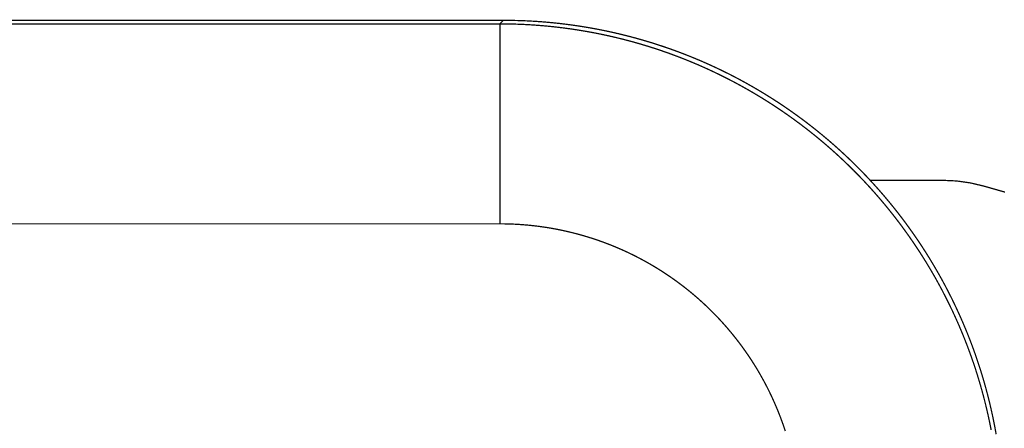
# Model space of a CAD drawing. Header units: millimetres. Extents: x 10 to 120, y 82 to 138.
# Tile 13 of 14: x 97.43 to 107.28, y 134.15 to 138.24. Entities that reach past the tile are written whole.
import ezdxf

# ---------------------------------------------------------------- set-up
doc = ezdxf.new("R2010")
doc.units = ezdxf.units.MM
doc.layers.add('Mechanical10', color=56, linetype='Continuous')
doc.layers.add('Mechanical9', color=56, linetype='Continuous')

msp = doc.modelspace()

# ---------------------------------------------------------------- linework, layer by layer
at = {"layer": 'Mechanical10', "const_width": 0.0127}
for points in [[(27.3035, 138.1955), (102.234, 138.1955)], [(102.234, 138.1955), (102.2695, 138.231)], [(102.234, 136.1958), (102.234, 138.1955)], [(102.2341, 138.1955), (102.3126, 138.1949)], [(102.3126, 138.1949), (102.3911, 138.193)], [(102.3911, 138.193), (102.4696, 138.1899)], [(102.4696, 138.1899), (102.548, 138.1856)], [(102.548, 138.1856), (102.6263, 138.18)], [(102.6263, 138.18), (102.7046, 138.1733)], [(102.7046, 138.1733), (102.7827, 138.1652)], [(102.7827, 138.1652), (102.8607, 138.156)], [(102.8607, 138.156), (102.9385, 138.1455)], [(102.9385, 138.1455), (103.0161, 138.1339)], [(103.0161, 138.1339), (103.0936, 138.121)], [(103.0936, 138.121), (103.1708, 138.1068)], [(103.1708, 138.1068), (103.2478, 138.0915)], [(103.2478, 138.0915), (103.3246, 138.075)], [(103.3246, 138.075), (103.4011, 138.0572)], [(103.4011, 138.0572), (103.4773, 138.0383)], [(103.4773, 138.0383), (103.5532, 138.0182)], [(103.5532, 138.0182), (103.6288, 137.9969)], [(103.6288, 137.9969), (103.704, 137.9743)], [(103.704, 137.9743), (103.7789, 137.9507)], [(103.7789, 137.9507), (103.8533, 137.9258)], [(103.8533, 137.9258), (103.9274, 137.8998)], [(103.9274, 137.8998), (104.0011, 137.8726)], [(104.0011, 137.8726), (104.0743, 137.8443)], [(104.0743, 137.8443), (104.1471, 137.8148)], [(104.1471, 137.8148), (104.2194, 137.7842)], [(104.2194, 137.7842), (104.2912, 137.7524)], [(104.2912, 137.7524), (104.3625, 137.7195)], [(104.3625, 137.7195), (104.4333, 137.6855)], [(104.4333, 137.6855), (104.5035, 137.6504)], [(104.5035, 137.6504), (104.5732, 137.6142)], [(104.5732, 137.6142), (104.6423, 137.5769)], [(104.6423, 137.5769), (104.7108, 137.5386)], [(104.7108, 137.5386), (104.7787, 137.4991)], [(104.7787, 137.4991), (104.846, 137.4586)], [(104.846, 137.4586), (104.9126, 137.4171)], [(104.9126, 137.4171), (104.9786, 137.3745)], [(104.9786, 137.3745), (105.0439, 137.3309)], [(105.0439, 137.3309), (105.1085, 137.2862)], [(105.1085, 137.2862), (105.1723, 137.2406)], [(105.1723, 137.2406), (105.2355, 137.1939)], [(105.2355, 137.1939), (105.2979, 137.1463)], [(105.2979, 137.1463), (105.3596, 137.0976)], [(105.3596, 137.0976), (105.4205, 137.0481)], [(105.4205, 137.0481), (105.4806, 136.9975)], [(105.4806, 136.9975), (105.5399, 136.9461)], [(105.5399, 136.9461), (105.5984, 136.8937)], [(105.5984, 136.8937), (105.656, 136.8404)], [(105.656, 136.8404), (105.7128, 136.7862)], [(105.7128, 136.7862), (105.7688, 136.7311)], [(105.7688, 136.7311), (105.8239, 136.6752)], [(105.8239, 136.6752), (105.8781, 136.6183)], [(105.8781, 136.6183), (105.9314, 136.5607)], [(105.9314, 136.5607), (105.9838, 136.5022)], [(105.9838, 136.5022), (106.0352, 136.4429)], [(106.0352, 136.4429), (106.0858, 136.3828)], [(106.0858, 136.3828), (106.1353, 136.3219)], [(106.1353, 136.3219), (106.184, 136.2602)], [(106.184, 136.2602), (106.2316, 136.1978)], [(27.3035, 136.1958), (102.234, 136.1958)], [(102.2344, 136.1958), (102.2815, 136.1954)], [(102.2815, 136.1954), (102.3286, 136.1943)], [(102.3286, 136.1943), (102.3757, 136.1925)], [(102.3757, 136.1925), (102.4228, 136.1899)], [(102.4228, 136.1899), (102.4697, 136.1865)], [(102.4697, 136.1865), (102.5167, 136.1825)], [(102.5167, 136.1825), (102.5635, 136.1777)], [(102.5635, 136.1777), (102.6103, 136.1721)], [(102.6103, 136.1721), (102.657, 136.1658)], [(102.657, 136.1658), (102.7036, 136.1588)], [(102.7036, 136.1588), (102.7501, 136.1511)], [(102.7501, 136.1511), (102.7964, 136.1426)], [(102.7964, 136.1426), (102.8426, 136.1334)], [(102.8426, 136.1334), (102.8887, 136.1235)], [(102.8887, 136.1235), (102.9346, 136.1129)], [(102.9346, 136.1129), (102.9803, 136.1015)], [(102.9803, 136.1015), (103.0258, 136.0894)], [(106.2316, 136.1978), (106.2782, 136.1346)], [(106.2782, 136.1346), (106.3239, 136.0708)], [(103.0258, 136.0894), (103.0712, 136.0766)], [(103.0712, 136.0766), (103.1163, 136.0631)], [(103.1163, 136.0631), (103.1612, 136.0489)], [(103.1612, 136.0489), (103.2059, 136.034)], [(103.2059, 136.034), (103.2503, 136.0184)], [(103.2503, 136.0184), (103.2945, 136.0021)], [(103.2945, 136.0021), (103.3385, 135.9851)], [(106.3239, 136.0708), (106.3685, 136.0062)], [(106.3685, 136.0062), (106.4122, 135.9409)], [(103.3385, 135.9851), (103.3821, 135.9674)], [(103.3821, 135.9674), (103.4255, 135.9491)], [(103.4255, 135.9491), (103.4686, 135.93)], [(103.4686, 135.93), (103.5114, 135.9103)], [(103.5114, 135.9103), (103.5538, 135.8899)], [(106.4122, 135.9409), (106.4548, 135.8749)], [(103.5538, 135.8899), (103.596, 135.8688)], [(103.596, 135.8688), (103.6378, 135.8471)], [(103.6378, 135.8471), (103.6792, 135.8247)], [(103.6792, 135.8247), (103.7203, 135.8017)], [(106.4548, 135.8749), (106.4963, 135.8083)], [(106.4963, 135.8083), (106.5368, 135.741)], [(103.7203, 135.8017), (103.7611, 135.7781)], [(103.7611, 135.7781), (103.8014, 135.7538)], [(103.8014, 135.7538), (103.8414, 135.7288)], [(103.8414, 135.7288), (103.881, 135.7033)], [(106.5368, 135.741), (106.5763, 135.6731)], [(103.881, 135.7033), (103.9201, 135.6771)], [(103.9201, 135.6771), (103.9589, 135.6503)], [(103.9589, 135.6503), (103.9972, 135.6229)], [(103.9972, 135.6229), (104.0351, 135.595)], [(106.5763, 135.6731), (106.6146, 135.6046)], [(104.0351, 135.595), (104.0725, 135.5664)], [(104.0725, 135.5664), (104.1095, 135.5372)], [(104.1095, 135.5372), (104.1461, 135.5075)], [(106.6146, 135.6046), (106.6519, 135.5355)], [(106.6519, 135.5355), (106.6881, 135.4658)], [(104.1461, 135.5075), (104.1821, 135.4772)], [(104.1821, 135.4772), (104.2177, 135.4463)], [(104.2177, 135.4463), (104.2528, 135.4149)], [(104.2528, 135.4149), (104.2874, 135.3829)], [(106.6881, 135.4658), (106.7232, 135.3956)], [(104.2874, 135.3829), (104.3215, 135.3504)], [(104.3215, 135.3504), (104.355, 135.3173)], [(104.355, 135.3173), (104.3881, 135.2838)], [(106.7232, 135.3956), (106.7572, 135.3248)], [(106.7572, 135.3248), (106.7901, 135.2535)], [(104.3881, 135.2838), (104.4206, 135.2497)], [(104.4206, 135.2497), (104.4526, 135.2151)], [(104.4526, 135.2151), (104.484, 135.18)], [(106.7901, 135.2535), (106.8219, 135.1817)], [(104.484, 135.18), (104.5149, 135.1444)], [(104.5149, 135.1444), (104.5452, 135.1084)], [(106.8219, 135.1817), (106.8525, 135.1094)], [(104.5452, 135.1084), (104.5749, 135.0718)], [(104.5749, 135.0718), (104.6041, 135.0348)], [(104.6041, 135.0348), (104.6327, 134.9974)], [(106.8525, 135.1094), (106.882, 135.0366)], [(106.882, 135.0366), (106.9103, 134.9634)], [(104.6327, 134.9974), (104.6606, 134.9595)], [(104.6606, 134.9595), (104.688, 134.9212)], [(104.688, 134.9212), (104.7148, 134.8824)], [(106.9103, 134.9634), (106.9375, 134.8897)], [(104.7148, 134.8824), (104.741, 134.8433)], [(104.741, 134.8433), (104.7665, 134.8037)], [(106.9375, 134.8897), (106.9635, 134.8156)], [(104.7665, 134.8037), (104.7915, 134.7637)], [(104.7915, 134.7637), (104.8158, 134.7234)], [(104.8158, 134.7234), (104.8394, 134.6826)], [(106.9635, 134.8156), (106.9884, 134.7412)], [(106.9884, 134.7412), (107.012, 134.6663)], [(104.8394, 134.6826), (104.8624, 134.6415)], [(104.8624, 134.6415), (104.8848, 134.6001)], [(107.012, 134.6663), (107.0345, 134.5911)], [(104.8848, 134.6001), (104.9065, 134.5583)], [(104.9065, 134.5583), (104.9276, 134.5161)], [(107.0345, 134.5911), (107.0559, 134.5155)], [(104.9276, 134.5161), (104.948, 134.4737)], [(104.948, 134.4737), (104.9677, 134.4309)], [(104.9677, 134.4309), (104.9867, 134.3878)], [(107.0559, 134.5155), (107.076, 134.4396)], [(107.076, 134.4396), (107.0949, 134.3634)], [(104.9867, 134.3878), (105.0051, 134.3444)], [(105.0051, 134.3444), (105.0228, 134.3008)], [(107.0949, 134.3634), (107.1127, 134.2869)], [(105.0228, 134.3008), (105.0398, 134.2568)], [(105.0398, 134.2568), (105.0561, 134.2126)], [(107.1127, 134.2869), (107.1292, 134.2101)], [(105.0561, 134.2126), (105.0717, 134.1682)], [(105.0717, 134.1682), (105.0866, 134.1235)], [(107.1292, 134.2101), (107.1445, 134.1331)]]:
    msp.add_lwpolyline(points, dxfattribs=at)
at = {"layer": 'Mechanical10', "const_width": 0.00635}
for points in [[(102.2308, 138.1955, 1), (102.2371, 138.1955, 1)], [(102.2308, 138.1955, 1), (102.2371, 138.1955, 1)], [(102.2308, 138.1955, 1), (102.2371, 138.1955, 1)], [(102.2309, 138.1955, 1), (102.2373, 138.1955, 1)], [(102.2663, 138.231, 1), (102.2727, 138.231, 1)], [(102.3095, 138.1949, 1), (102.3158, 138.1949, 1)], [(102.3095, 138.1949, 1), (102.3158, 138.1949, 1)], [(102.388, 138.193, 1), (102.3943, 138.193, 1)], [(102.388, 138.193, 1), (102.3943, 138.193, 1)], [(102.4664, 138.1899, 1), (102.4728, 138.1899, 1)], [(102.4664, 138.1899, 1), (102.4728, 138.1899, 1)], [(102.5448, 138.1856, 1), (102.5512, 138.1856, 1)], [(102.5448, 138.1856, 1), (102.5512, 138.1856, 1)], [(102.6232, 138.18, 1), (102.6295, 138.18, 1)], [(102.6232, 138.18, 1), (102.6295, 138.18, 1)], [(102.7014, 138.1733, 1), (102.7077, 138.1733, 1)], [(102.7014, 138.1733, 1), (102.7077, 138.1733, 1)], [(102.7795, 138.1652, 1), (102.7859, 138.1652, 1)], [(102.7795, 138.1652, 1), (102.7859, 138.1652, 1)], [(102.8575, 138.156, 1), (102.8638, 138.156, 1)], [(102.8575, 138.156, 1), (102.8638, 138.156, 1)], [(102.9353, 138.1455, 1), (102.9417, 138.1455, 1)], [(102.9353, 138.1455, 1), (102.9417, 138.1455, 1)], [(103.0129, 138.1339, 1), (103.0193, 138.1339, 1)], [(103.0129, 138.1339, 1), (103.0193, 138.1339, 1)], [(103.0904, 138.121, 1), (103.0968, 138.121, 1)], [(103.0904, 138.121, 1), (103.0968, 138.121, 1)], [(103.1676, 138.1068, 1), (103.174, 138.1068, 1)], [(103.1676, 138.1068, 1), (103.174, 138.1068, 1)], [(103.2447, 138.0915, 1), (103.251, 138.0915, 1)], [(103.2447, 138.0915, 1), (103.251, 138.0915, 1)], [(103.3214, 138.075, 1), (103.3278, 138.075, 1)], [(103.3214, 138.075, 1), (103.3278, 138.075, 1)], [(103.3979, 138.0572, 1), (103.4043, 138.0572, 1)], [(103.3979, 138.0572, 1), (103.4043, 138.0572, 1)], [(103.4741, 138.0383, 1), (103.4805, 138.0383, 1)], [(103.4741, 138.0383, 1), (103.4805, 138.0383, 1)], [(103.55, 138.0182, 1), (103.5564, 138.0182, 1)], [(103.55, 138.0182, 1), (103.5564, 138.0182, 1)], [(103.6256, 137.9969, 1), (103.6319, 137.9969, 1)], [(103.6256, 137.9969, 1), (103.6319, 137.9969, 1)], [(103.7008, 137.9743, 1), (103.7072, 137.9743, 1)], [(103.7008, 137.9743, 1), (103.7072, 137.9743, 1)], [(103.7757, 137.9507, 1), (103.782, 137.9507, 1)], [(103.7757, 137.9507, 1), (103.782, 137.9507, 1)], [(103.8502, 137.9258, 1), (103.8565, 137.9258, 1)], [(103.8502, 137.9258, 1), (103.8565, 137.9258, 1)], [(103.9242, 137.8998, 1), (103.9306, 137.8998, 1)], [(103.9242, 137.8998, 1), (103.9306, 137.8998, 1)], [(103.9979, 137.8726, 1), (104.0043, 137.8726, 1)], [(103.9979, 137.8726, 1), (104.0043, 137.8726, 1)], [(104.0711, 137.8443, 1), (104.0775, 137.8443, 1)], [(104.0711, 137.8443, 1), (104.0775, 137.8443, 1)], [(104.1439, 137.8148, 1), (104.1503, 137.8148, 1)], [(104.1439, 137.8148, 1), (104.1503, 137.8148, 1)], [(104.2162, 137.7842, 1), (104.2226, 137.7842, 1)], [(104.2162, 137.7842, 1), (104.2226, 137.7842, 1)], [(104.288, 137.7524, 1), (104.2944, 137.7524, 1)], [(104.288, 137.7524, 1), (104.2944, 137.7524, 1)], [(104.3593, 137.7195, 1), (104.3657, 137.7195, 1)], [(104.3593, 137.7195, 1), (104.3657, 137.7195, 1)], [(104.4301, 137.6855, 1), (104.4365, 137.6855, 1)], [(104.4301, 137.6855, 1), (104.4365, 137.6855, 1)], [(104.5004, 137.6504, 1), (104.5067, 137.6504, 1)], [(104.5004, 137.6504, 1), (104.5067, 137.6504, 1)], [(104.57, 137.6142, 1), (104.5764, 137.6142, 1)], [(104.57, 137.6142, 1), (104.5764, 137.6142, 1)], [(104.6391, 137.5769, 1), (104.6455, 137.5769, 1)], [(104.6391, 137.5769, 1), (104.6455, 137.5769, 1)], [(104.7077, 137.5386, 1), (104.714, 137.5386, 1)], [(104.7077, 137.5386, 1), (104.714, 137.5386, 1)], [(104.7755, 137.4991, 1), (104.7819, 137.4991, 1)], [(104.7755, 137.4991, 1), (104.7819, 137.4991, 1)], [(104.8428, 137.4586, 1), (104.8492, 137.4586, 1)], [(104.8428, 137.4586, 1), (104.8492, 137.4586, 1)], [(104.9094, 137.4171, 1), (104.9158, 137.4171, 1)], [(104.9094, 137.4171, 1), (104.9158, 137.4171, 1)], [(104.9754, 137.3745, 1), (104.9818, 137.3745, 1)], [(104.9754, 137.3745, 1), (104.9818, 137.3745, 1)], [(105.0407, 137.3309, 1), (105.047, 137.3309, 1)], [(105.0407, 137.3309, 1), (105.047, 137.3309, 1)], [(105.1053, 137.2862, 1), (105.1116, 137.2862, 1)], [(105.1053, 137.2862, 1), (105.1116, 137.2862, 1)], [(105.1692, 137.2406, 1), (105.1755, 137.2406, 1)], [(105.1692, 137.2406, 1), (105.1755, 137.2406, 1)], [(105.2323, 137.1939, 1), (105.2387, 137.1939, 1)], [(105.2323, 137.1939, 1), (105.2387, 137.1939, 1)], [(105.2947, 137.1463, 1), (105.3011, 137.1463, 1)], [(105.2947, 137.1463, 1), (105.3011, 137.1463, 1)], [(105.3564, 137.0976, 1), (105.3628, 137.0976, 1)], [(105.3564, 137.0976, 1), (105.3628, 137.0976, 1)], [(105.4173, 137.0481, 1), (105.4236, 137.0481, 1)], [(105.4173, 137.0481, 1), (105.4236, 137.0481, 1)], [(105.4774, 136.9975, 1), (105.4838, 136.9975, 1)], [(105.4774, 136.9975, 1), (105.4838, 136.9975, 1)], [(105.5367, 136.9461, 1), (105.5431, 136.9461, 1)], [(105.5367, 136.9461, 1), (105.5431, 136.9461, 1)], [(105.5952, 136.8937, 1), (105.6015, 136.8937, 1)], [(105.5952, 136.8937, 1), (105.6015, 136.8937, 1)], [(105.6529, 136.8404, 1), (105.6592, 136.8404, 1)], [(105.6529, 136.8404, 1), (105.6592, 136.8404, 1)], [(105.7097, 136.7862, 1), (105.716, 136.7862, 1)], [(105.7097, 136.7862, 1), (105.716, 136.7862, 1)], [(105.7656, 136.7311, 1), (105.772, 136.7311, 1)], [(105.7656, 136.7311, 1), (105.772, 136.7311, 1)], [(105.8207, 136.6752, 1), (105.8271, 136.6752, 1)], [(105.8207, 136.6752, 1), (105.8271, 136.6752, 1)], [(105.8749, 136.6183, 1), (105.8813, 136.6183, 1)], [(105.8749, 136.6183, 1), (105.8813, 136.6183, 1)], [(105.9282, 136.5607, 1), (105.9346, 136.5607, 1)], [(105.9282, 136.5607, 1), (105.9346, 136.5607, 1)], [(105.9806, 136.5022, 1), (105.987, 136.5022, 1)], [(105.9806, 136.5022, 1), (105.987, 136.5022, 1)], [(106.0321, 136.4429, 1), (106.0384, 136.4429, 1)], [(106.0321, 136.4429, 1), (106.0384, 136.4429, 1)], [(106.0826, 136.3828, 1), (106.0889, 136.3828, 1)], [(106.0826, 136.3828, 1), (106.0889, 136.3828, 1)], [(106.1322, 136.3219, 1), (106.1385, 136.3219, 1)], [(106.1322, 136.3219, 1), (106.1385, 136.3219, 1)], [(106.1808, 136.2602, 1), (106.1871, 136.2602, 1)], [(106.1808, 136.2602, 1), (106.1871, 136.2602, 1)], [(102.2308, 136.1958, 1), (102.2371, 136.1958, 1)], [(102.2308, 136.1958, 1), (102.2371, 136.1958, 1)], [(102.2313, 136.1958, 1), (102.2376, 136.1958, 1)], [(102.2784, 136.1954, 1), (102.2847, 136.1954, 1)], [(102.2784, 136.1954, 1), (102.2847, 136.1954, 1)], [(102.3255, 136.1943, 1), (102.3318, 136.1943, 1)], [(102.3255, 136.1943, 1), (102.3318, 136.1943, 1)], [(102.3725, 136.1925, 1), (102.3789, 136.1925, 1)], [(102.3725, 136.1925, 1), (102.3789, 136.1925, 1)], [(102.4196, 136.1899, 1), (102.4259, 136.1899, 1)], [(102.4196, 136.1899, 1), (102.4259, 136.1899, 1)], [(102.4666, 136.1865, 1), (102.4729, 136.1865, 1)], [(102.4666, 136.1865, 1), (102.4729, 136.1865, 1)], [(102.5135, 136.1825, 1), (102.5199, 136.1825, 1)], [(102.5135, 136.1825, 1), (102.5199, 136.1825, 1)], [(102.5604, 136.1777, 1), (102.5667, 136.1777, 1)], [(102.5604, 136.1777, 1), (102.5667, 136.1777, 1)], [(102.6072, 136.1721, 1), (102.6135, 136.1721, 1)], [(102.6072, 136.1721, 1), (102.6135, 136.1721, 1)], [(102.6538, 136.1658, 1), (102.6602, 136.1658, 1)], [(102.6538, 136.1658, 1), (102.6602, 136.1658, 1)], [(102.7004, 136.1588, 1), (102.7068, 136.1588, 1)], [(102.7004, 136.1588, 1), (102.7068, 136.1588, 1)], [(102.7469, 136.1511, 1), (102.7532, 136.1511, 1)], [(102.7469, 136.1511, 1), (102.7532, 136.1511, 1)], [(102.7932, 136.1426, 1), (102.7996, 136.1426, 1)], [(102.7932, 136.1426, 1), (102.7996, 136.1426, 1)], [(102.8394, 136.1334, 1), (102.8458, 136.1334, 1)], [(102.8394, 136.1334, 1), (102.8458, 136.1334, 1)], [(102.8855, 136.1235, 1), (102.8918, 136.1235, 1)], [(102.8855, 136.1235, 1), (102.8918, 136.1235, 1)], [(102.9314, 136.1129, 1), (102.9377, 136.1129, 1)], [(102.9314, 136.1129, 1), (102.9377, 136.1129, 1)], [(102.9771, 136.1015, 1), (102.9835, 136.1015, 1)], [(102.9771, 136.1015, 1), (102.9835, 136.1015, 1)], [(106.2284, 136.1978, 1), (106.2348, 136.1978, 1)], [(106.2284, 136.1978, 1), (106.2348, 136.1978, 1)], [(106.2751, 136.1346, 1), (106.2814, 136.1346, 1)], [(106.2751, 136.1346, 1), (106.2814, 136.1346, 1)], [(103.0226, 136.0894, 1), (103.029, 136.0894, 1)], [(103.0226, 136.0894, 1), (103.029, 136.0894, 1)], [(103.068, 136.0766, 1), (103.0743, 136.0766, 1)], [(103.068, 136.0766, 1), (103.0743, 136.0766, 1)], [(103.1131, 136.0631, 1), (103.1195, 136.0631, 1)], [(103.1131, 136.0631, 1), (103.1195, 136.0631, 1)], [(103.158, 136.0489, 1), (103.1644, 136.0489, 1)], [(103.158, 136.0489, 1), (103.1644, 136.0489, 1)], [(103.2027, 136.034, 1), (103.2091, 136.034, 1)], [(103.2027, 136.034, 1), (103.2091, 136.034, 1)], [(103.2472, 136.0184, 1), (103.2535, 136.0184, 1)], [(103.2472, 136.0184, 1), (103.2535, 136.0184, 1)], [(103.2914, 136.0021, 1), (103.2977, 136.0021, 1)], [(103.2914, 136.0021, 1), (103.2977, 136.0021, 1)], [(106.3207, 136.0708, 1), (106.3271, 136.0708, 1)], [(106.3207, 136.0708, 1), (106.3271, 136.0708, 1)], [(106.3654, 136.0062, 1), (106.3717, 136.0062, 1)], [(106.3654, 136.0062, 1), (106.3717, 136.0062, 1)], [(103.3353, 135.9851, 1), (103.3416, 135.9851, 1)], [(103.3353, 135.9851, 1), (103.3416, 135.9851, 1)], [(103.3789, 135.9674, 1), (103.3853, 135.9674, 1)], [(103.3789, 135.9674, 1), (103.3853, 135.9674, 1)], [(103.4223, 135.9491, 1), (103.4287, 135.9491, 1)], [(103.4223, 135.9491, 1), (103.4287, 135.9491, 1)], [(103.4654, 135.93, 1), (103.4718, 135.93, 1)], [(103.4654, 135.93, 1), (103.4718, 135.93, 1)], [(103.5082, 135.9103, 1), (103.5145, 135.9103, 1)], [(103.5082, 135.9103, 1), (103.5145, 135.9103, 1)], [(106.409, 135.9409, 1), (106.4153, 135.9409, 1)], [(106.409, 135.9409, 1), (106.4153, 135.9409, 1)], [(103.5507, 135.8899, 1), (103.557, 135.8899, 1)], [(103.5507, 135.8899, 1), (103.557, 135.8899, 1)], [(103.5928, 135.8688, 1), (103.5991, 135.8688, 1)], [(103.5928, 135.8688, 1), (103.5991, 135.8688, 1)], [(103.6346, 135.8471, 1), (103.6409, 135.8471, 1)], [(103.6346, 135.8471, 1), (103.6409, 135.8471, 1)], [(103.6761, 135.8247, 1), (103.6824, 135.8247, 1)], [(103.6761, 135.8247, 1), (103.6824, 135.8247, 1)], [(106.4516, 135.8749, 1), (106.4579, 135.8749, 1)], [(106.4516, 135.8749, 1), (106.4579, 135.8749, 1)], [(106.4931, 135.8083, 1), (106.4995, 135.8083, 1)], [(106.4931, 135.8083, 1), (106.4995, 135.8083, 1)], [(103.7171, 135.8017, 1), (103.7235, 135.8017, 1)], [(103.7171, 135.8017, 1), (103.7235, 135.8017, 1)], [(103.7579, 135.7781, 1), (103.7642, 135.7781, 1)], [(103.7579, 135.7781, 1), (103.7642, 135.7781, 1)], [(103.7982, 135.7538, 1), (103.8046, 135.7538, 1)], [(103.7982, 135.7538, 1), (103.8046, 135.7538, 1)], [(103.8382, 135.7288, 1), (103.8446, 135.7288, 1)], [(103.8382, 135.7288, 1), (103.8446, 135.7288, 1)], [(106.5337, 135.741, 1), (106.54, 135.741, 1)], [(106.5337, 135.741, 1), (106.54, 135.741, 1)], [(103.8778, 135.7033, 1), (103.8841, 135.7033, 1)], [(103.8778, 135.7033, 1), (103.8841, 135.7033, 1)], [(103.9169, 135.6771, 1), (103.9233, 135.6771, 1)], [(103.9169, 135.6771, 1), (103.9233, 135.6771, 1)], [(103.9557, 135.6503, 1), (103.962, 135.6503, 1)], [(103.9557, 135.6503, 1), (103.962, 135.6503, 1)], [(103.994, 135.6229, 1), (104.0004, 135.6229, 1)], [(103.994, 135.6229, 1), (104.0004, 135.6229, 1)], [(106.5731, 135.6731, 1), (106.5794, 135.6731, 1)], [(106.5731, 135.6731, 1), (106.5794, 135.6731, 1)], [(104.0319, 135.595, 1), (104.0383, 135.595, 1)], [(104.0319, 135.595, 1), (104.0383, 135.595, 1)], [(104.0694, 135.5664, 1), (104.0757, 135.5664, 1)], [(104.0694, 135.5664, 1), (104.0757, 135.5664, 1)], [(104.1064, 135.5372, 1), (104.1127, 135.5372, 1)], [(104.1064, 135.5372, 1), (104.1127, 135.5372, 1)], [(106.6115, 135.6046, 1), (106.6178, 135.6046, 1)], [(106.6115, 135.6046, 1), (106.6178, 135.6046, 1)], [(106.6488, 135.5355, 1), (106.6551, 135.5355, 1)], [(106.6488, 135.5355, 1), (106.6551, 135.5355, 1)], [(104.1429, 135.5075, 1), (104.1492, 135.5075, 1)], [(104.1429, 135.5075, 1), (104.1492, 135.5075, 1)], [(104.1789, 135.4772, 1), (104.1853, 135.4772, 1)], [(104.1789, 135.4772, 1), (104.1853, 135.4772, 1)], [(104.2145, 135.4463, 1), (104.2209, 135.4463, 1)], [(104.2145, 135.4463, 1), (104.2209, 135.4463, 1)], [(104.2496, 135.4149, 1), (104.256, 135.4149, 1)], [(104.2496, 135.4149, 1), (104.256, 135.4149, 1)], [(106.685, 135.4658, 1), (106.6913, 135.4658, 1)], [(106.685, 135.4658, 1), (106.6913, 135.4658, 1)], [(104.2842, 135.3829, 1), (104.2905, 135.3829, 1)], [(104.2842, 135.3829, 1), (104.2905, 135.3829, 1)], [(104.3183, 135.3504, 1), (104.3246, 135.3504, 1)], [(104.3183, 135.3504, 1), (104.3246, 135.3504, 1)], [(104.3518, 135.3173, 1), (104.3582, 135.3173, 1)], [(104.3518, 135.3173, 1), (104.3582, 135.3173, 1)], [(106.7201, 135.3956, 1), (106.7264, 135.3956, 1)], [(106.7201, 135.3956, 1), (106.7264, 135.3956, 1)], [(106.754, 135.3248, 1), (106.7604, 135.3248, 1)], [(106.754, 135.3248, 1), (106.7604, 135.3248, 1)], [(104.3849, 135.2838, 1), (104.3912, 135.2838, 1)], [(104.3849, 135.2838, 1), (104.3912, 135.2838, 1)], [(104.4174, 135.2497, 1), (104.4238, 135.2497, 1)], [(104.4174, 135.2497, 1), (104.4238, 135.2497, 1)], [(104.4494, 135.2151, 1), (104.4557, 135.2151, 1)], [(104.4494, 135.2151, 1), (104.4557, 135.2151, 1)], [(106.7869, 135.2535, 1), (106.7933, 135.2535, 1)], [(106.7869, 135.2535, 1), (106.7933, 135.2535, 1)], [(104.4808, 135.18, 1), (104.4872, 135.18, 1)], [(104.4808, 135.18, 1), (104.4872, 135.18, 1)], [(104.5117, 135.1444, 1), (104.518, 135.1444, 1)], [(104.5117, 135.1444, 1), (104.518, 135.1444, 1)], [(106.8187, 135.1817, 1), (106.825, 135.1817, 1)], [(106.8187, 135.1817, 1), (106.825, 135.1817, 1)], [(104.542, 135.1084, 1), (104.5483, 135.1084, 1)], [(104.542, 135.1084, 1), (104.5483, 135.1084, 1)], [(104.5717, 135.0718, 1), (104.5781, 135.0718, 1)], [(104.5717, 135.0718, 1), (104.5781, 135.0718, 1)], [(104.6009, 135.0348, 1), (104.6072, 135.0348, 1)], [(104.6009, 135.0348, 1), (104.6072, 135.0348, 1)], [(106.8493, 135.1094, 1), (106.8557, 135.1094, 1)], [(106.8493, 135.1094, 1), (106.8557, 135.1094, 1)], [(106.8788, 135.0366, 1), (106.8851, 135.0366, 1)], [(106.8788, 135.0366, 1), (106.8851, 135.0366, 1)], [(104.6295, 134.9974, 1), (104.6358, 134.9974, 1)], [(104.6295, 134.9974, 1), (104.6358, 134.9974, 1)], [(104.6575, 134.9595, 1), (104.6638, 134.9595, 1)], [(104.6575, 134.9595, 1), (104.6638, 134.9595, 1)], [(104.6849, 134.9212, 1), (104.6912, 134.9212, 1)], [(104.6849, 134.9212, 1), (104.6912, 134.9212, 1)], [(106.9071, 134.9634, 1), (106.9135, 134.9634, 1)], [(106.9071, 134.9634, 1), (106.9135, 134.9634, 1)], [(104.7116, 134.8824, 1), (104.718, 134.8824, 1)], [(104.7116, 134.8824, 1), (104.718, 134.8824, 1)], [(104.7378, 134.8433, 1), (104.7442, 134.8433, 1)], [(104.7378, 134.8433, 1), (104.7442, 134.8433, 1)], [(106.9343, 134.8897, 1), (106.9407, 134.8897, 1)], [(106.9343, 134.8897, 1), (106.9407, 134.8897, 1)], [(104.7634, 134.8037, 1), (104.7697, 134.8037, 1)], [(104.7634, 134.8037, 1), (104.7697, 134.8037, 1)], [(104.7883, 134.7637, 1), (104.7946, 134.7637, 1)], [(104.7883, 134.7637, 1), (104.7946, 134.7637, 1)], [(104.8126, 134.7234, 1), (104.8189, 134.7234, 1)], [(104.8126, 134.7234, 1), (104.8189, 134.7234, 1)], [(106.9603, 134.8156, 1), (106.9667, 134.8156, 1)], [(106.9603, 134.8156, 1), (106.9667, 134.8156, 1)], [(106.9852, 134.7412, 1), (106.9915, 134.7412, 1)], [(106.9852, 134.7412, 1), (106.9915, 134.7412, 1)], [(104.8362, 134.6826, 1), (104.8426, 134.6826, 1)], [(104.8362, 134.6826, 1), (104.8426, 134.6826, 1)], [(104.8593, 134.6415, 1), (104.8656, 134.6415, 1)], [(104.8593, 134.6415, 1), (104.8656, 134.6415, 1)], [(107.0089, 134.6663, 1), (107.0152, 134.6663, 1)], [(107.0089, 134.6663, 1), (107.0152, 134.6663, 1)], [(104.8816, 134.6001, 1), (104.888, 134.6001, 1)], [(104.8816, 134.6001, 1), (104.888, 134.6001, 1)], [(104.9033, 134.5583, 1), (104.9097, 134.5583, 1)], [(104.9033, 134.5583, 1), (104.9097, 134.5583, 1)], [(107.0314, 134.5911, 1), (107.0377, 134.5911, 1)], [(107.0314, 134.5911, 1), (107.0377, 134.5911, 1)], [(104.9244, 134.5161, 1), (104.9308, 134.5161, 1)], [(104.9244, 134.5161, 1), (104.9308, 134.5161, 1)], [(104.9448, 134.4737, 1), (104.9511, 134.4737, 1)], [(104.9448, 134.4737, 1), (104.9511, 134.4737, 1)], [(104.9645, 134.4309, 1), (104.9709, 134.4309, 1)], [(104.9645, 134.4309, 1), (104.9709, 134.4309, 1)], [(107.0527, 134.5155, 1), (107.059, 134.5155, 1)], [(107.0527, 134.5155, 1), (107.059, 134.5155, 1)], [(107.0728, 134.4396, 1), (107.0792, 134.4396, 1)], [(107.0728, 134.4396, 1), (107.0792, 134.4396, 1)], [(104.9836, 134.3878, 1), (104.9899, 134.3878, 1)], [(104.9836, 134.3878, 1), (104.9899, 134.3878, 1)], [(105.0019, 134.3444, 1), (105.0083, 134.3444, 1)], [(105.0019, 134.3444, 1), (105.0083, 134.3444, 1)], [(107.0918, 134.3634, 1), (107.0981, 134.3634, 1)], [(107.0918, 134.3634, 1), (107.0981, 134.3634, 1)], [(105.0196, 134.3008, 1), (105.026, 134.3008, 1)], [(105.0196, 134.3008, 1), (105.026, 134.3008, 1)], [(105.0366, 134.2568, 1), (105.043, 134.2568, 1)], [(105.0366, 134.2568, 1), (105.043, 134.2568, 1)], [(107.1095, 134.2869, 1), (107.1159, 134.2869, 1)], [(107.1095, 134.2869, 1), (107.1159, 134.2869, 1)], [(105.0529, 134.2126, 1), (105.0593, 134.2126, 1)], [(105.0529, 134.2126, 1), (105.0593, 134.2126, 1)], [(105.0685, 134.1682, 1), (105.0749, 134.1682, 1)], [(105.0685, 134.1682, 1), (105.0749, 134.1682, 1)], [(107.126, 134.2101, 1), (107.1324, 134.2101, 1)], [(107.126, 134.2101, 1), (107.1324, 134.2101, 1)]]:
    msp.add_lwpolyline(points, format="xyb", close=True, dxfattribs=at)
at = {"layer": 'Mechanical9', "const_width": 0.0127}
for points in [[(27.268, 138.231), (102.2695, 138.231)], [(27.2687, 138.231), (102.2688, 138.231)], [(102.2703, 138.231), (102.3488, 138.2304)], [(102.3488, 138.2304), (102.4273, 138.2285)], [(102.4273, 138.2285), (102.5057, 138.2255)], [(102.5057, 138.2255), (102.5841, 138.2211)], [(102.5841, 138.2211), (102.6624, 138.2156)], [(102.6624, 138.2156), (102.7407, 138.2088)], [(102.7407, 138.2088), (102.8188, 138.2008)], [(102.8188, 138.2008), (102.8968, 138.1915)], [(102.8968, 138.1915), (102.9746, 138.1811)], [(102.9746, 138.1811), (103.0522, 138.1694)], [(103.0522, 138.1694), (103.1297, 138.1565)], [(103.1297, 138.1565), (103.2069, 138.1424)], [(103.2069, 138.1424), (103.2839, 138.1271)], [(103.2839, 138.1271), (103.3607, 138.1105)], [(103.3607, 138.1105), (103.4371, 138.0928)], [(103.4371, 138.0928), (103.5133, 138.0739)], [(103.5133, 138.0739), (103.5892, 138.0537)], [(103.5892, 138.0537), (103.6648, 138.0324)], [(103.6648, 138.0324), (103.74, 138.0099)], [(103.74, 138.0099), (103.8149, 137.9862)], [(103.8149, 137.9862), (103.8894, 137.9614)], [(103.8894, 137.9614), (103.9634, 137.9354)], [(103.9634, 137.9354), (104.0371, 137.9082)], [(104.0371, 137.9082), (104.1103, 137.8799)], [(104.1103, 137.8799), (104.1831, 137.8504)], [(104.1831, 137.8504), (104.2554, 137.8198)], [(104.2554, 137.8198), (104.3272, 137.788)], [(104.3272, 137.788), (104.3985, 137.7551)], [(104.3985, 137.7551), (104.4693, 137.7211)], [(104.4693, 137.7211), (104.5395, 137.6861)], [(104.5395, 137.6861), (104.6092, 137.6499)], [(104.6092, 137.6499), (104.6782, 137.6126)], [(104.6782, 137.6126), (104.7467, 137.5742)], [(104.7467, 137.5742), (104.8146, 137.5348)], [(104.8146, 137.5348), (104.8819, 137.4943)], [(104.8819, 137.4943), (104.9485, 137.4527)], [(104.9485, 137.4527), (105.0145, 137.4101)], [(105.0145, 137.4101), (105.0797, 137.3665)], [(105.0797, 137.3665), (105.1443, 137.3219)], [(105.1443, 137.3219), (105.2082, 137.2762)], [(105.2082, 137.2762), (105.2714, 137.2296)], [(105.2714, 137.2296), (105.3338, 137.182)], [(105.3338, 137.182), (105.3954, 137.1334)], [(105.3954, 137.1334), (105.4563, 137.0838)], [(105.4563, 137.0838), (105.5164, 137.0333)], [(105.5164, 137.0333), (105.5757, 136.9818)], [(105.5757, 136.9818), (105.6342, 136.9294)], [(105.6342, 136.9294), (105.6918, 136.8761)], [(105.6918, 136.8761), (105.7486, 136.822)], [(105.7486, 136.822), (105.8046, 136.7669)], [(105.8046, 136.7669), (105.8597, 136.7109)], [(105.8597, 136.7109), (105.9138, 136.6541)], [(105.9138, 136.6541), (105.9671, 136.5965)], [(105.9354, 136.631), (106.6583, 136.631)], [(105.9671, 136.5965), (106.0195, 136.538)], [(106.0195, 136.538), (106.071, 136.4787)], [(107.071, 136.5732), (107.2829, 136.5125)], [(106.071, 136.4787), (106.1215, 136.4186)], [(106.1215, 136.4186), (106.1711, 136.3577)], [(106.1711, 136.3577), (106.2197, 136.2961)], [(106.2197, 136.2961), (106.2673, 136.2337)], [(106.2673, 136.2337), (106.3139, 136.1705)], [(106.3139, 136.1705), (106.3596, 136.1066)], [(106.3596, 136.1066), (106.4042, 136.042)], [(106.4042, 136.042), (106.4478, 135.9768)], [(106.4478, 135.9768), (106.4904, 135.9108)], [(106.4904, 135.9108), (106.532, 135.8442)], [(106.532, 135.8442), (106.5725, 135.7769)], [(106.5725, 135.7769), (106.6119, 135.7091)], [(106.6119, 135.7091), (106.6503, 135.6406)], [(106.6503, 135.6406), (106.6876, 135.5715)], [(106.6876, 135.5715), (106.7237, 135.5018)], [(106.7237, 135.5018), (106.7588, 135.4316)], [(106.7588, 135.4316), (106.7928, 135.3608)], [(106.7928, 135.3608), (106.8257, 135.2895)], [(106.8257, 135.2895), (106.8574, 135.2177)], [(106.8574, 135.2177), (106.8881, 135.1454)], [(106.8881, 135.1454), (106.9175, 135.0726)], [(106.9175, 135.0726), (106.9459, 134.9994)], [(106.9459, 134.9994), (106.9731, 134.9257)], [(106.9731, 134.9257), (106.9991, 134.8517)], [(106.9991, 134.8517), (107.0239, 134.7772)], [(107.0239, 134.7772), (107.0476, 134.7023)], [(107.0476, 134.7023), (107.0701, 134.6271)], [(107.0701, 134.6271), (107.0914, 134.5515)], [(107.0914, 134.5515), (107.1116, 134.4757)], [(107.1116, 134.4757), (107.1305, 134.3995)], [(107.1305, 134.3995), (107.1482, 134.323)], [(107.1482, 134.323), (107.1648, 134.2462)], [(107.1648, 134.2462), (107.1801, 134.1692)], [(107.1801, 134.1692), (107.1942, 134.092)]]:
    msp.add_lwpolyline(points, dxfattribs=at)
at = {"layer": 'Mechanical9', "const_width": 0.00635}
for points in [[(102.2656, 138.231, 1), (102.2719, 138.231, 1)], [(102.2663, 138.231, 1), (102.2727, 138.231, 1)], [(102.2671, 138.231, 1), (102.2734, 138.231, 1)], [(102.3456, 138.2304, 1), (102.3519, 138.2304, 1)], [(102.3456, 138.2304, 1), (102.3519, 138.2304, 1)], [(102.4241, 138.2285, 1), (102.4304, 138.2285, 1)], [(102.4241, 138.2285, 1), (102.4304, 138.2285, 1)], [(102.5025, 138.2255, 1), (102.5089, 138.2255, 1)], [(102.5025, 138.2255, 1), (102.5089, 138.2255, 1)], [(102.581, 138.2211, 1), (102.5873, 138.2211, 1)], [(102.581, 138.2211, 1), (102.5873, 138.2211, 1)], [(102.6593, 138.2156, 1), (102.6656, 138.2156, 1)], [(102.6593, 138.2156, 1), (102.6656, 138.2156, 1)], [(102.7375, 138.2088, 1), (102.7438, 138.2088, 1)], [(102.7375, 138.2088, 1), (102.7438, 138.2088, 1)], [(102.8156, 138.2008, 1), (102.822, 138.2008, 1)], [(102.8156, 138.2008, 1), (102.822, 138.2008, 1)], [(102.8936, 138.1915, 1), (102.8999, 138.1915, 1)], [(102.8936, 138.1915, 1), (102.8999, 138.1915, 1)], [(102.9714, 138.1811, 1), (102.9777, 138.1811, 1)], [(102.9714, 138.1811, 1), (102.9777, 138.1811, 1)], [(103.049, 138.1694, 1), (103.0554, 138.1694, 1)], [(103.049, 138.1694, 1), (103.0554, 138.1694, 1)], [(103.1265, 138.1565, 1), (103.1328, 138.1565, 1)], [(103.1265, 138.1565, 1), (103.1328, 138.1565, 1)], [(103.2037, 138.1424, 1), (103.2101, 138.1424, 1)], [(103.2037, 138.1424, 1), (103.2101, 138.1424, 1)], [(103.2807, 138.1271, 1), (103.2871, 138.1271, 1)], [(103.2807, 138.1271, 1), (103.2871, 138.1271, 1)], [(103.3575, 138.1105, 1), (103.3638, 138.1105, 1)], [(103.3575, 138.1105, 1), (103.3638, 138.1105, 1)], [(103.434, 138.0928, 1), (103.4403, 138.0928, 1)], [(103.434, 138.0928, 1), (103.4403, 138.0928, 1)], [(103.5102, 138.0739, 1), (103.5165, 138.0739, 1)], [(103.5102, 138.0739, 1), (103.5165, 138.0739, 1)], [(103.5861, 138.0537, 1), (103.5924, 138.0537, 1)], [(103.5861, 138.0537, 1), (103.5924, 138.0537, 1)], [(103.6616, 138.0324, 1), (103.668, 138.0324, 1)], [(103.6616, 138.0324, 1), (103.668, 138.0324, 1)], [(103.7368, 138.0099, 1), (103.7432, 138.0099, 1)], [(103.7368, 138.0099, 1), (103.7432, 138.0099, 1)], [(103.8117, 137.9862, 1), (103.8181, 137.9862, 1)], [(103.8117, 137.9862, 1), (103.8181, 137.9862, 1)], [(103.8862, 137.9614, 1), (103.8925, 137.9614, 1)], [(103.8862, 137.9614, 1), (103.8925, 137.9614, 1)], [(103.9603, 137.9354, 1), (103.9666, 137.9354, 1)], [(103.9603, 137.9354, 1), (103.9666, 137.9354, 1)], [(104.0339, 137.9082, 1), (104.0403, 137.9082, 1)], [(104.0339, 137.9082, 1), (104.0403, 137.9082, 1)], [(104.1071, 137.8799, 1), (104.1135, 137.8799, 1)], [(104.1071, 137.8799, 1), (104.1135, 137.8799, 1)], [(104.1799, 137.8504, 1), (104.1863, 137.8504, 1)], [(104.1799, 137.8504, 1), (104.1863, 137.8504, 1)], [(104.2522, 137.8198, 1), (104.2586, 137.8198, 1)], [(104.2522, 137.8198, 1), (104.2586, 137.8198, 1)], [(104.324, 137.788, 1), (104.3304, 137.788, 1)], [(104.324, 137.788, 1), (104.3304, 137.788, 1)], [(104.3953, 137.7551, 1), (104.4017, 137.7551, 1)], [(104.3953, 137.7551, 1), (104.4017, 137.7551, 1)], [(104.4661, 137.7211, 1), (104.4724, 137.7211, 1)], [(104.4661, 137.7211, 1), (104.4724, 137.7211, 1)], [(104.5363, 137.6861, 1), (104.5427, 137.6861, 1)], [(104.5363, 137.6861, 1), (104.5427, 137.6861, 1)], [(104.606, 137.6499, 1), (104.6123, 137.6499, 1)], [(104.606, 137.6499, 1), (104.6123, 137.6499, 1)], [(104.6751, 137.6126, 1), (104.6814, 137.6126, 1)], [(104.6751, 137.6126, 1), (104.6814, 137.6126, 1)], [(104.7436, 137.5742, 1), (104.7499, 137.5742, 1)], [(104.7436, 137.5742, 1), (104.7499, 137.5742, 1)], [(104.8115, 137.5348, 1), (104.8178, 137.5348, 1)], [(104.8115, 137.5348, 1), (104.8178, 137.5348, 1)], [(104.8787, 137.4943, 1), (104.8851, 137.4943, 1)], [(104.8787, 137.4943, 1), (104.8851, 137.4943, 1)], [(104.9453, 137.4527, 1), (104.9517, 137.4527, 1)], [(104.9453, 137.4527, 1), (104.9517, 137.4527, 1)], [(105.0113, 137.4101, 1), (105.0176, 137.4101, 1)], [(105.0113, 137.4101, 1), (105.0176, 137.4101, 1)], [(105.0766, 137.3665, 1), (105.0829, 137.3665, 1)], [(105.0766, 137.3665, 1), (105.0829, 137.3665, 1)], [(105.1412, 137.3219, 1), (105.1475, 137.3219, 1)], [(105.1412, 137.3219, 1), (105.1475, 137.3219, 1)], [(105.205, 137.2762, 1), (105.2114, 137.2762, 1)], [(105.205, 137.2762, 1), (105.2114, 137.2762, 1)], [(105.2682, 137.2296, 1), (105.2745, 137.2296, 1)], [(105.2682, 137.2296, 1), (105.2745, 137.2296, 1)], [(105.3306, 137.182, 1), (105.3369, 137.182, 1)], [(105.3306, 137.182, 1), (105.3369, 137.182, 1)], [(105.3922, 137.1334, 1), (105.3986, 137.1334, 1)], [(105.3922, 137.1334, 1), (105.3986, 137.1334, 1)], [(105.4531, 137.0838, 1), (105.4595, 137.0838, 1)], [(105.4531, 137.0838, 1), (105.4595, 137.0838, 1)], [(105.5132, 137.0333, 1), (105.5196, 137.0333, 1)], [(105.5132, 137.0333, 1), (105.5196, 137.0333, 1)], [(105.5725, 136.9818, 1), (105.5789, 136.9818, 1)], [(105.5725, 136.9818, 1), (105.5789, 136.9818, 1)], [(105.631, 136.9294, 1), (105.6373, 136.9294, 1)], [(105.631, 136.9294, 1), (105.6373, 136.9294, 1)], [(105.6886, 136.8761, 1), (105.695, 136.8761, 1)], [(105.6886, 136.8761, 1), (105.695, 136.8761, 1)], [(105.7455, 136.822, 1), (105.7518, 136.822, 1)], [(105.7455, 136.822, 1), (105.7518, 136.822, 1)], [(105.8014, 136.7669, 1), (105.8078, 136.7669, 1)], [(105.8014, 136.7669, 1), (105.8078, 136.7669, 1)], [(105.8565, 136.7109, 1), (105.8628, 136.7109, 1)], [(105.8565, 136.7109, 1), (105.8628, 136.7109, 1)], [(105.9107, 136.6541, 1), (105.917, 136.6541, 1)], [(105.9107, 136.6541, 1), (105.917, 136.6541, 1)], [(105.9322, 136.631, 1), (105.9386, 136.631, 1)], [(105.964, 136.5965, 1), (105.9703, 136.5965, 1)], [(105.964, 136.5965, 1), (105.9703, 136.5965, 1)], [(106.6552, 136.631, 1), (106.6615, 136.631, 1)], [(106.6552, 136.631, 1), (106.6615, 136.631, 1)], [(106.0163, 136.538, 1), (106.0227, 136.538, 1)], [(106.0163, 136.538, 1), (106.0227, 136.538, 1)], [(107.0678, 136.5732, 1), (107.0742, 136.5732, 1)], [(107.0678, 136.5732, 1), (107.0742, 136.5732, 1)], [(106.0678, 136.4787, 1), (106.0741, 136.4787, 1)], [(106.0678, 136.4787, 1), (106.0741, 136.4787, 1)], [(106.1183, 136.4186, 1), (106.1247, 136.4186, 1)], [(106.1183, 136.4186, 1), (106.1247, 136.4186, 1)], [(106.1679, 136.3577, 1), (106.1742, 136.3577, 1)], [(106.1679, 136.3577, 1), (106.1742, 136.3577, 1)], [(106.2165, 136.2961, 1), (106.2228, 136.2961, 1)], [(106.2165, 136.2961, 1), (106.2228, 136.2961, 1)], [(106.2641, 136.2337, 1), (106.2705, 136.2337, 1)], [(106.2641, 136.2337, 1), (106.2705, 136.2337, 1)], [(106.3108, 136.1705, 1), (106.3171, 136.1705, 1)], [(106.3108, 136.1705, 1), (106.3171, 136.1705, 1)], [(106.3564, 136.1066, 1), (106.3628, 136.1066, 1)], [(106.3564, 136.1066, 1), (106.3628, 136.1066, 1)], [(106.401, 136.042, 1), (106.4074, 136.042, 1)], [(106.401, 136.042, 1), (106.4074, 136.042, 1)], [(106.4447, 135.9768, 1), (106.451, 135.9768, 1)], [(106.4447, 135.9768, 1), (106.451, 135.9768, 1)], [(106.4873, 135.9108, 1), (106.4936, 135.9108, 1)], [(106.4873, 135.9108, 1), (106.4936, 135.9108, 1)], [(106.5288, 135.8442, 1), (106.5351, 135.8442, 1)], [(106.5288, 135.8442, 1), (106.5351, 135.8442, 1)], [(106.5693, 135.7769, 1), (106.5756, 135.7769, 1)], [(106.5693, 135.7769, 1), (106.5756, 135.7769, 1)], [(106.6087, 135.7091, 1), (106.6151, 135.7091, 1)], [(106.6087, 135.7091, 1), (106.6151, 135.7091, 1)], [(106.6471, 135.6406, 1), (106.6534, 135.6406, 1)], [(106.6471, 135.6406, 1), (106.6534, 135.6406, 1)], [(106.6844, 135.5715, 1), (106.6907, 135.5715, 1)], [(106.6844, 135.5715, 1), (106.6907, 135.5715, 1)], [(106.7206, 135.5018, 1), (106.7269, 135.5018, 1)], [(106.7206, 135.5018, 1), (106.7269, 135.5018, 1)], [(106.7557, 135.4316, 1), (106.762, 135.4316, 1)], [(106.7557, 135.4316, 1), (106.762, 135.4316, 1)], [(106.7897, 135.3608, 1), (106.796, 135.3608, 1)], [(106.7897, 135.3608, 1), (106.796, 135.3608, 1)], [(106.8225, 135.2895, 1), (106.8289, 135.2895, 1)], [(106.8225, 135.2895, 1), (106.8289, 135.2895, 1)], [(106.8543, 135.2177, 1), (106.8606, 135.2177, 1)], [(106.8543, 135.2177, 1), (106.8606, 135.2177, 1)], [(106.8849, 135.1454, 1), (106.8912, 135.1454, 1)], [(106.8849, 135.1454, 1), (106.8912, 135.1454, 1)], [(106.9144, 135.0726, 1), (106.9207, 135.0726, 1)], [(106.9144, 135.0726, 1), (106.9207, 135.0726, 1)], [(106.9427, 134.9994, 1), (106.9491, 134.9994, 1)], [(106.9427, 134.9994, 1), (106.9491, 134.9994, 1)], [(106.9699, 134.9257, 1), (106.9762, 134.9257, 1)], [(106.9699, 134.9257, 1), (106.9762, 134.9257, 1)], [(106.9959, 134.8517, 1), (107.0022, 134.8517, 1)], [(106.9959, 134.8517, 1), (107.0022, 134.8517, 1)], [(107.0208, 134.7772, 1), (107.0271, 134.7772, 1)], [(107.0208, 134.7772, 1), (107.0271, 134.7772, 1)], [(107.0444, 134.7023, 1), (107.0508, 134.7023, 1)], [(107.0444, 134.7023, 1), (107.0508, 134.7023, 1)], [(107.0669, 134.6271, 1), (107.0733, 134.6271, 1)], [(107.0669, 134.6271, 1), (107.0733, 134.6271, 1)], [(107.0882, 134.5515, 1), (107.0946, 134.5515, 1)], [(107.0882, 134.5515, 1), (107.0946, 134.5515, 1)], [(107.1084, 134.4757, 1), (107.1147, 134.4757, 1)], [(107.1084, 134.4757, 1), (107.1147, 134.4757, 1)], [(107.1273, 134.3995, 1), (107.1337, 134.3995, 1)], [(107.1273, 134.3995, 1), (107.1337, 134.3995, 1)], [(107.145, 134.323, 1), (107.1514, 134.323, 1)], [(107.145, 134.323, 1), (107.1514, 134.323, 1)], [(107.1616, 134.2462, 1), (107.1679, 134.2462, 1)], [(107.1616, 134.2462, 1), (107.1679, 134.2462, 1)], [(107.1769, 134.1692, 1), (107.1833, 134.1692, 1)], [(107.1769, 134.1692, 1), (107.1833, 134.1692, 1)]]:
    msp.add_lwpolyline(points, format="xyb", close=True, dxfattribs=at)
at = {"layer": 'Mechanical9', "const_width": 0.0127}
msp.add_lwpolyline([(106.6583, 136.631, -0.069728), (107.071, 136.5732)], format="xyb", dxfattribs=at)

doc.saveas('drawing.dxf')
